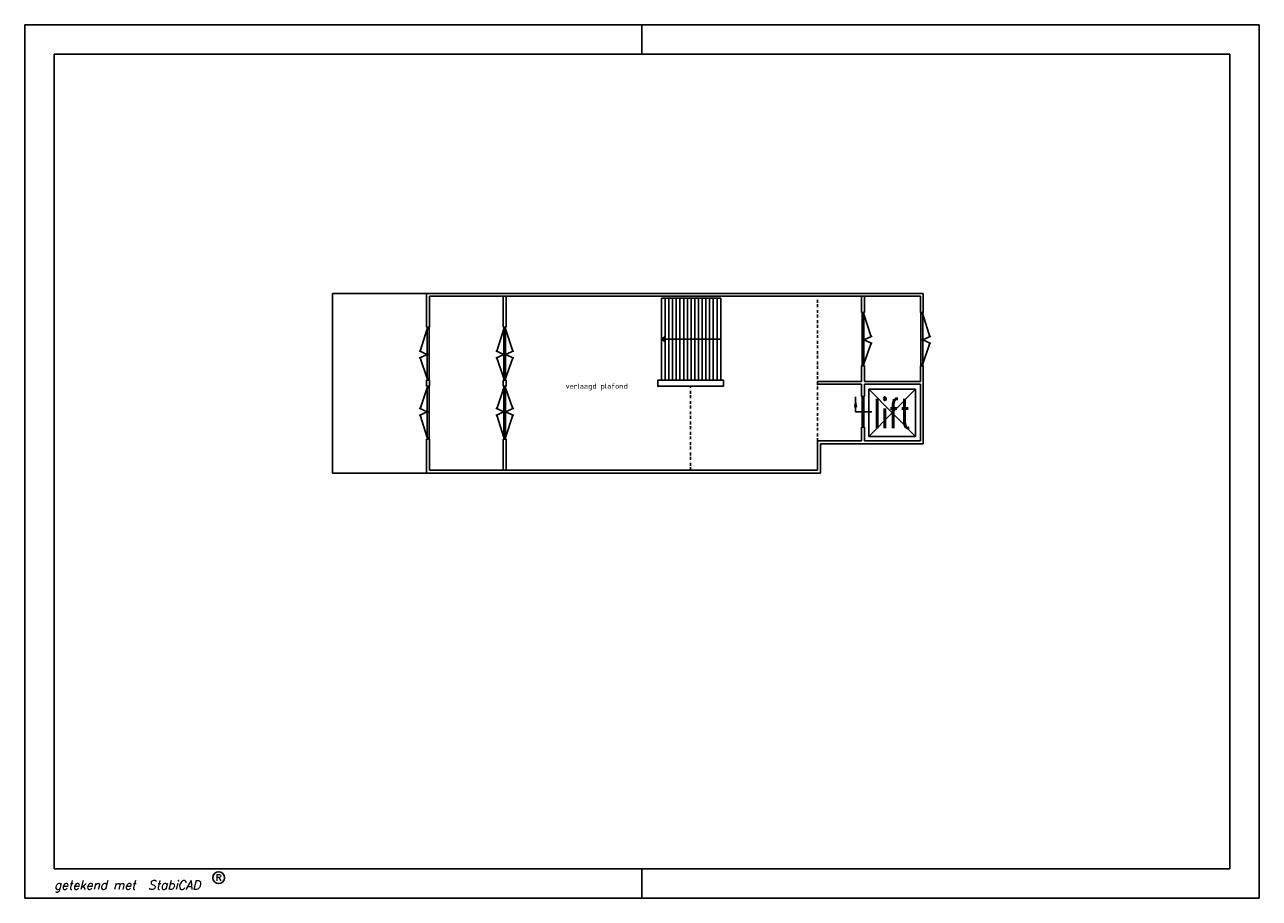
# Model space of a CAD drawing. Header units: millimetres. Extents: x 2610 to 44610, y 26391 to 56091.
import ezdxf
from ezdxf.enums import TextEntityAlignment as Align

# ---------------------------------------------------------------- set-up
doc = ezdxf.new("R2010")
doc.units = ezdxf.units.MM
doc.header["$LTSCALE"] = 100
doc.header["$MEASUREMENT"] = 0
doc.linetypes.add('BORDER', pattern=[1.75, 0.5, -0.25, 0.5, -0.25, 0, -0.25])
doc.layers.get('0').update_dxf_attribs({"linetype": 'CONTINUOUS'})
for name, color, linetype in [('Begane grond$0$00KAD025', 2, 'CONTINUOUS'), ('Begane grond$0$00KAD070', 5, 'CONTINUOUS'), ('Begane grond$0$BL$2----', 7, 'CONTINUOUS'), ('Begane grond$0$KOZIJNEN', 7, 'CONTINUOUS'), ('Begane grond$0$TEKST', 7, 'CONTINUOUS'), ('Begane grond$0$TRAPPEN', 1, 'CONTINUOUS'), ('Begane grond$0$WANDEN', 7, 'CONTINUOUS')]:
    doc.layers.add(name, color=color, linetype=linetype)
doc.styles.add('Begane grond$0$ROMANS', font='ROMANS')
doc.styles.add('Begane grond$0$SCRIPTS', font='scripts')
doc.styles.add('Begane grond$0$STANDARD', font='romans.shx')
doc.styles.add('STABICAD-018', font='ISOCP.SHX', dxfattribs={"height": 180})

# ---------------------------------------------------------------- blocks, each defined once
blk = doc.blocks.new('Begane grond$0$A3-LANDSCAPE')
at = {"layer": 'Begane grond$0$00KAD025', "linetype": 'Continuous'}
for p, q in [((420, 297), (0, 297)), ((0, 297), (0, 0)), ((210, 287), (210, 297)), ((420, 0), (420, 297)), ((210, 0), (210, 10)), ((0, 0), (420, 0))]:
    blk.add_line(p, q, dxfattribs=at)
blk.add_circle((66, 7), 2, dxfattribs=at)
at = {"layer": 'Begane grond$0$00KAD070', "linetype": 'Continuous'}
for p, q in [((10, 287), (10, 10)), ((410, 287), (10, 287)), ((410, 10), (410, 287)), ((10, 10), (410, 10))]:
    blk.add_line(p, q, dxfattribs=at)
at = {"layer": 'Begane grond$0$00KAD025', "linetype": 'Continuous', "style": 'Begane grond$0$SCRIPTS'}
blk.add_text('getekend met', height=3, dxfattribs=at).set_placement((10, 3))
at = {"layer": 'Begane grond$0$00KAD025', "linetype": 'Continuous', "style": 'Begane grond$0$ROMANS', "oblique": 15}
blk.add_text('StabiCAD', height=3, dxfattribs=at).set_placement((42, 3))
at = {"layer": 'Begane grond$0$00KAD025', "linetype": 'Continuous', "style": 'Begane grond$0$ROMANS'}
blk.add_text('R', height=2.2, dxfattribs=at).set_placement((66, 7), align=Align.MIDDLE)

msp = doc.modelspace()

# ---------------------------------------------------------------- hatches: boundary and pattern name
at = {"layer": 'Begane grond$0$TRAPPEN'}
h = msp.add_hatch(color=256, dxfattribs=at)
h.paths.add_polyline_path([(24399, 45511), (24399, 45401), (24273, 45401)])
h.paths.add_polyline_path([(24273, 45401), (24399, 45401), (24399, 45291)])

# ---------------------------------------------------------------- linework, layer by layer
at = {"linetype": 'BORDER', "ltscale": 2}
for p, q in [((29580, 41939), (29580, 46857)), ((25263, 40945), (25263, 43797))]:
    msp.add_line(p, q, dxfattribs=at)
for p, q in [((33180, 46307), (33180, 46957)), ((16285, 44000), (16285, 43805)), ((16385, 44000), (16385, 43805)), ((18891, 44000), (18891, 43805)), ((18991, 44000), (18991, 43805)), ((29580, 43965), (29580, 43865))]:
    msp.add_line(p, q)
at = {"layer": 'Begane grond$0$KOZIJNEN'}
for points in [[(31100, 44497), (31100, 46307)], [(31160, 46247), (31100, 46247)], [(31160, 44497), (31160, 46307)], [(31160, 46247), (31404, 45484)], [(33100, 44497), (33100, 46307)], [(33160, 46247), (33100, 46247)], [(33160, 44497), (33160, 46307)], [(33160, 46247), (33404, 45484)], [(16305, 44000), (16305, 45810)], [(16365, 44000), (16365, 45810)], [(18911, 44000), (18911, 45810)], [(18971, 44000), (18971, 45810)], [(16305, 45750), (16061, 44986)], [(16365, 45750), (16305, 45750)], [(18911, 45750), (18667, 44986)], [(18971, 45750), (18911, 45750)], [(18971, 45750), (19215, 44986)], [(31100, 45375), (31160, 45375)], [(31160, 45375), (31437, 45499)], [(31160, 45375), (31437, 45252)], [(33100, 45375), (33160, 45375)], [(33160, 45375), (33437, 45499)], [(33160, 45375), (33437, 45252)], [(16305, 44878), (16028, 45001)], [(18911, 44878), (18634, 45001)], [(18971, 44878), (19248, 45001)], [(31160, 44557), (31404, 45267)], [(33160, 44557), (33404, 45267)], [(16305, 44878), (16028, 44755)], [(16305, 44060), (16061, 44770)], [(16305, 44878), (16365, 44878)], [(18911, 44878), (18634, 44755)], [(18911, 44060), (18667, 44770)], [(18911, 44878), (18971, 44878)], [(18971, 44878), (19248, 44755)], [(18971, 44060), (19215, 44770)], [(31160, 44557), (31100, 44557)], [(33160, 44557), (33100, 44557)], [(16305, 43745), (16061, 43035)], [(16365, 44060), (16305, 44060)], [(16305, 43805), (16305, 41995)], [(16365, 43745), (16305, 43745)], [(16365, 43805), (16365, 41995)], [(18911, 43745), (18667, 43035)], [(18971, 44060), (18911, 44060)], [(18911, 43805), (18911, 41995)], [(18971, 43745), (18911, 43745)], [(18971, 43805), (18971, 41995)], [(18971, 43745), (19215, 43035)], [(31427, 42931), (30876, 42931), (30876, 43438)], [(31100, 43450), (31100, 42411)], [(31160, 43390), (31100, 43390)], [(31160, 43450), (31160, 42411)], [(16305, 42927), (16028, 43050)], [(16305, 42927), (16028, 42803)], [(16305, 42927), (16365, 42927)], [(18911, 42927), (18634, 43050)], [(18911, 42927), (18634, 42803)], [(18911, 42927), (18971, 42927)], [(18971, 42927), (19248, 43050)], [(18971, 42927), (19248, 42803)], [(16305, 42055), (16061, 42818)], [(18911, 42055), (18667, 42818)], [(18971, 42055), (19215, 42818)], [(31160, 42471), (31100, 42471)], [(16365, 42055), (16305, 42055)], [(18971, 42055), (18911, 42055)]]:
    msp.add_lwpolyline(points, dxfattribs=at)
msp.add_solid([(30816, 43078), (30876, 43438), (30936, 43078)], dxfattribs=at)
at = {"layer": 'Begane grond$0$TRAPPEN'}
for points in [[(24273, 46797), (24273, 44005)], [(24273, 46797), (25281, 46797)], [(24399, 46797), (24399, 44005)], [(24525, 46797), (24525, 44005)], [(24651, 46797), (24651, 44005)], [(24777, 46797), (24777, 44005)], [(24903, 46797), (24903, 44005)], [(25029, 46797), (25029, 44005)], [(25155, 46797), (25155, 44005)], [(25281, 46797), (25281, 44005)], [(25281, 46797), (26289, 46797)], [(25407, 46797), (25407, 44005)], [(25533, 46797), (25533, 44005)], [(25659, 46797), (25659, 44005)], [(25785, 46797), (25785, 44005)], [(25911, 46797), (25911, 44005)], [(26037, 46797), (26037, 44005)], [(26163, 46797), (26163, 44005)], [(26289, 46797), (26289, 44005)], [(26289, 45401), (24273, 45401)], [(25155, 44005), (24145, 44005), (24145, 43797), (26381, 43797), (26381, 44005), (25155, 44005)]]:
    msp.add_lwpolyline(points, dxfattribs=at)
msp.add_lwpolyline([(24273, 45401), (24399, 45511), (24399, 45291)], close=True, dxfattribs=at)
at = {"layer": 'Begane grond$0$WANDEN'}
for p, q in [((13085, 46957), (33080, 46957)), ((13085, 40845), (13085, 46957)), ((16285, 46957), (16285, 45810)), ((33080, 46857), (16385, 46857)), ((16385, 46857), (16385, 45810)), ((18891, 45810), (18891, 46857)), ((18891, 46857), (18991, 46857)), ((18991, 46857), (18991, 45810)), ((30195, 46957), (33180, 46957)), ((31080, 46307), (31080, 46857)), ((31180, 46857), (31180, 46307)), ((33080, 46307), (33080, 46857)), ((31180, 46307), (31080, 46307)), ((33180, 46307), (33080, 46307)), ((16385, 45810), (16285, 45810)), ((18991, 45810), (18891, 45810)), ((31080, 43965), (31080, 44497)), ((31180, 44497), (31080, 44497)), ((31180, 44497), (31180, 43965)), ((33080, 43965), (33080, 44497)), ((33180, 44497), (33080, 44497)), ((33180, 44497), (33180, 43859)), ((16285, 43805), (16285, 44000)), ((16385, 44000), (16285, 44000)), ((16385, 43805), (16285, 43805)), ((16385, 44000), (16385, 43805)), ((18891, 43805), (18891, 44000)), ((18991, 44000), (18891, 44000)), ((18991, 43805), (18891, 43805)), ((18991, 44000), (18991, 43805)), ((31080, 43965), (29580, 43965)), ((31080, 43865), (29580, 43865)), ((31080, 43450), (31080, 43865)), ((31180, 43965), (33080, 43965)), ((33080, 43865), (31180, 43865)), ((31180, 43865), (31180, 43450)), ((32074, 43865), (33080, 43865)), ((33080, 43865), (32174, 43865)), ((33080, 41939), (33080, 43865)), ((33180, 43865), (33180, 41839)), ((31180, 43450), (31080, 43450)), ((31080, 42411), (31180, 42411)), ((31080, 41939), (31080, 42411)), ((31180, 42411), (31180, 41939)), ((16285, 40845), (16285, 41995)), ((16285, 41995), (16385, 41995)), ((16385, 41995), (16385, 40948)), ((18891, 40948), (18891, 41995)), ((18891, 41995), (18991, 41995)), ((18991, 41995), (18991, 40948)), ((29580, 40945), (29580, 41939)), ((31080, 41939), (29580, 41939)), ((29680, 41839), (29680, 40845)), ((31080, 41839), (29680, 41839)), ((33180, 41839), (31080, 41839)), ((31180, 41939), (33080, 41939)), ((29680, 40845), (13085, 40845)), ((16385, 40945), (29580, 40945))]:
    msp.add_line(p, q, dxfattribs=at)
msp.add_lwpolyline([(32920, 43705), (31329, 43705), (31329, 42094), (32920, 42094)], close=True, dxfattribs=at)
for points in [[(31329, 42094), (32920, 43705)], [(32920, 42094), (31329, 43705)]]:
    msp.add_lwpolyline(points, dxfattribs=at)

# ---------------------------------------------------------------- block references
at = {"layer": 'Begane grond$0$BL$2----', "xscale": 100, "yscale": 100, "zscale": 100}
msp.add_blockref('Begane grond$0$A3-LANDSCAPE', (2610, 26391), dxfattribs=at)

# ---------------------------------------------------------------- texts
at = {"style": 'STABICAD-018'}
msp.add_text('verlaagd plafond', height=180, dxfattribs=at).set_placement((21013, 43713))
at = {"layer": 'Begane grond$0$TEKST', "style": 'Begane grond$0$STANDARD', "width": 0.75}
msp.add_text('lift', height=1000, dxfattribs=at).set_placement((32124, 42900), align=Align.MIDDLE)

doc.saveas('drawing.dxf')
